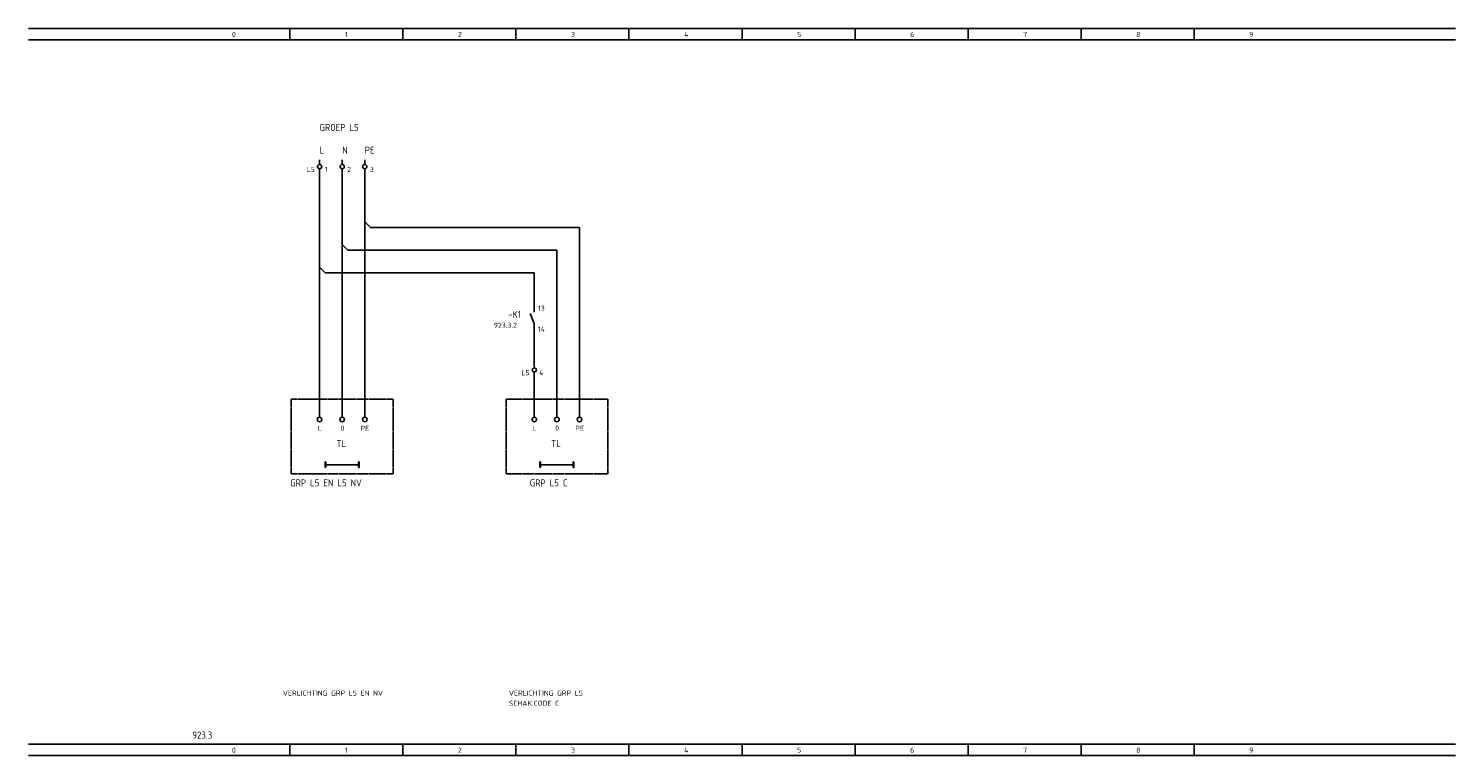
# Model space of a CAD drawing. Extents: x 48 to 1523, y 52 to 610.
# Tile 5 of 5: x 1018 to 1523, y 353 to 610. Entities that reach past the tile are written whole.
import ezdxf

# ---------------------------------------------------------------- set-up
doc = ezdxf.new("R2010")
doc.units = 0
doc.linetypes.add('EPLANLINE2', pattern=[0.375, 0.25, -0.125])
doc.linetypes.add('EPLANLINE7', pattern=[0])
for name, color, linetype in [('AANSLUITCODE', 3, 'CONTINUOUS'), ('AUTOCONNECTING', 2, 'CONTINUOUS'), ('EXTRA_TEKST', 7, 'CONTINUOUS'), ('KLEMMEN', 7, 'CONTINUOUS'), ('KRUISVERWIJZING', 7, 'CONTINUOUS'), ('ODC', 5, 'CONTINUOUS'), ('ONDERHOEK', 1, 'CONTINUOUS'), ('SPEC_TEKST', 5, 'CONTINUOUS'), ('SYMBOOL', 4, 'CONTINUOUS')]:
    doc.layers.add(name, color=color, linetype=linetype)
doc.styles.get("Standard").update_dxf_attribs({"font": 'ISOCP'})

# ---------------------------------------------------------------- blocks, each defined once
blk = doc.blocks.new('SO290')
at = {"layer": 'EXTRA_TEKST', "color": 3, "linetype": 'EPLANLINE7'}
blk.add_line((0, 1), (0, 4), dxfattribs=at)
blk.add_circle((0, 0), 0.8, dxfattribs=at)
blk = doc.blocks.new('165_0_EENDRAAD')
at = {"layer": 'EXTRA_TEKST', "color": 1, "linetype": 'EPLANLINE7'}
for p, q in [((-2, -1), (-2, 1)), ((-2, 1), (-1.8, 1)), ((-2, 0), (10, 0)), ((-1.8, 1), (-1.8, -1)), ((10, 1), (9.8, 1)), ((9.8, 1), (9.8, -1)), ((10, 0), (10, 1)), ((10, 0), (10, 1)), ((10, -1), (10, 0)), ((-1.8, -1), (-1.9, -1)), ((9.8, -1), (10, -1))]:
    blk.add_line(p, q, dxfattribs=at)
blk = doc.blocks.new('SO262')
at = {"layer": 'EXTRA_TEKST', "color": 3, "linetype": 'EPLANLINE7'}
for p, q in [((0, 4), (0, -2)), ((0, 2), (2, 0))]:
    blk.add_line(p, q, dxfattribs=at)
blk = doc.blocks.new('30_0_CBZ_NEN')
at = {"layer": 'EXTRA_TEKST', "color": 3, "linetype": 'EPLANLINE7'}
for p, q in [((0, 4), (0, 3.2)), ((0, 3.2), (0, 2.4)), ((0, 0.8), (0, 0))]:
    blk.add_line(p, q, dxfattribs=at)
blk.add_circle((0, 1.6), 0.75, dxfattribs=at)
blk = doc.blocks.new('1_0_CBZ_NEN')
at = {"layer": 'EXTRA_TEKST', "color": 3, "linetype": 'EPLANLINE7'}
for p, q in [((-1.5, 1.6), (0, -2)), ((0, 4), (0, 3.2)), ((0, 3.2), (0, 2)), ((0, -2), (0, -3.2)), ((0, -3.2), (0, -4))]:
    blk.add_line(p, q, dxfattribs=at)
blk = doc.blocks.new('SO280')
at = {"layer": 'EXTRA_TEKST', "color": 3, "linetype": 'EPLANLINE7'}
for p, q in [((-2, 0), (0, 0)), ((0, 0), (0, -2))]:
    blk.add_line(p, q, dxfattribs=at)

msp = doc.modelspace()

# ---------------------------------------------------------------- linework, layer by layer
at = {"layer": 'AUTOCONNECTING', "color": 3, "linetype": 'EPLANLINE7'}
for p, q in [((1121, 560), (1121, 526)), ((1129, 560), (1129, 534)), ((1137, 560), (1137, 542)), ((1137, 538), (1137, 476)), ((1139, 540), (1213, 540)), ((1213, 540), (1213, 476)), ((1131, 532), (1205, 532)), ((1205, 532), (1205, 476)), ((1129, 530), (1129, 476)), ((1121, 522), (1121, 476)), ((1123, 524), (1197, 524)), ((1197, 524), (1197, 512)), ((1197, 504), (1197, 492)), ((1197, 488), (1197, 476))]:
    msp.add_line(p, q, dxfattribs=at)
at = {"layer": 'EXTRA_TEKST', "color": 1, "linetype": 'EPLANLINE2'}
for p, q in [((1187, 479.2), (1187, 452.8)), ((1187, 479.2), (1223, 479.2)), ((1223, 479.2), (1223, 452.8)), ((1187, 452.8), (1223, 452.8))]:
    msp.add_line(p, q, dxfattribs=at)
at = {"layer": 'ONDERHOEK', "color": 1, "linetype": 'EPLANLINE7'}
for p, q in [((1018, 610.5), (1523, 610.5)), ((1018, 606.5), (1523, 606.5)), ((1110.5, 610.5), (1110.5, 606.5)), ((1150.5, 610.5), (1150.5, 606.5)), ((1190.5, 610.5), (1190.5, 606.5)), ((1230.5, 610.5), (1230.5, 606.5)), ((1270.5, 610.5), (1270.5, 606.5)), ((1310.5, 610.5), (1310.5, 606.5)), ((1350.5, 610.5), (1350.5, 606.5)), ((1390.5, 610.5), (1390.5, 606.5)), ((1430.5, 610.5), (1430.5, 606.5)), ((1523, 357), (1018, 357)), ((1110.5, 357), (1110.5, 353)), ((1150.5, 357), (1150.5, 353)), ((1190.5, 357), (1190.5, 353)), ((1230.5, 357), (1230.5, 353)), ((1270.5, 357), (1270.5, 353)), ((1310.5, 357), (1310.5, 353)), ((1350.5, 357), (1350.5, 353)), ((1390.5, 357), (1390.5, 353)), ((1430.5, 357), (1430.5, 353)), ((1018, 353), (1523, 353))]:
    msp.add_line(p, q, dxfattribs=at)
at = {"layer": 'ONDERHOEK', "color": 4, "linetype": 'EPLANLINE7'}
for p, q in [((1018, 610.5), (1018, 610.5)), ((1018, 357), (1018, 357))]:
    msp.add_line(p, q, dxfattribs=at)
at = {"layer": 'SYMBOOL', "color": 1, "linetype": 'EPLANLINE2'}
for p, q in [((1111, 479.2), (1111, 452.8)), ((1111, 479.2), (1147, 479.2)), ((1147, 479.2), (1147, 452.8)), ((1111, 452.8), (1147, 452.8))]:
    msp.add_line(p, q, dxfattribs=at)

# ---------------------------------------------------------------- block references
at = {"layer": 'SYMBOOL'}
ref = msp.add_blockref('30_0_CBZ_NEN', (1121, 560), dxfattribs=at)
ref.add_attrib('AANSLUITCODERING_1', 'L5', (1116.4, 559.7), dxfattribs={"layer": 'KLEMMEN', "color": 2, "height": 1.8})
ref.add_attrib('AANSLUITCODERING_2', '1', (1122.75, 559.7), dxfattribs={"layer": 'KLEMMEN', "color": 2, "height": 1.8})
ref = msp.add_blockref('30_0_CBZ_NEN', (1129, 560), dxfattribs=at)
ref.add_attrib('AANSLUITCODERING_1', '2', (1130.75, 559.7), dxfattribs={"layer": 'KLEMMEN', "color": 2, "height": 1.8})
ref = msp.add_blockref('30_0_CBZ_NEN', (1137, 560), dxfattribs=at)
ref.add_attrib('AANSLUITCODERING_1', '3', (1138.75, 559.7), dxfattribs={"layer": 'KLEMMEN', "color": 2, "height": 1.8})
for name, p in [('SO262', (1137, 540)), ('SO262', (1129, 532)), ('SO280', (1213, 540)), ('SO280', (1205, 532)), ('SO262', (1121, 524)), ('SO280', (1197, 524)), ('SO290', (1121, 472)), ('SO290', (1129, 472)), ('SO290', (1137, 472)), ('SO290', (1197, 472)), ('SO290', (1205, 472)), ('SO290', (1213, 472))]:
    msp.add_blockref(name, p, dxfattribs=at)
ref = msp.add_blockref('1_0_CBZ_NEN', (1197, 508), dxfattribs=at)
ref.add_attrib('ODC_1', '-K1', (1187.75, 508), dxfattribs={"layer": 'ODC', "color": 3, "height": 2.5})
ref.add_attrib('AANSLUITCODERING_1', '13', (1198.28, 510.5), dxfattribs={"layer": 'AANSLUITCODE', "color": 2, "height": 1.8})
ref.add_attrib('AANSLUITCODERING_2', '14', (1198.28, 503.1), dxfattribs={"layer": 'AANSLUITCODE', "color": 2, "height": 1.8})
ref = msp.add_blockref('30_0_CBZ_NEN', (1197, 488), dxfattribs=at)
ref.add_attrib('AANSLUITCODERING_1', 'L5', (1192.4, 487.7), dxfattribs={"layer": 'KLEMMEN', "color": 2, "height": 1.8})
ref.add_attrib('AANSLUITCODERING_2', '4', (1198.75, 487.7), dxfattribs={"layer": 'KLEMMEN', "color": 2, "height": 1.8})
ref = msp.add_blockref('165_0_EENDRAAD', (1125, 456), dxfattribs=at)
ref.add_attrib('ODC_1', 'TL', (1127, 462.25), dxfattribs={"layer": 'ODC', "color": 3, "height": 2.5})
ref = msp.add_blockref('165_0_EENDRAAD', (1201, 456), dxfattribs=at)
ref.add_attrib('ODC_1', 'TL', (1203, 462.25), dxfattribs={"layer": 'ODC', "color": 3, "height": 2.5})

# ---------------------------------------------------------------- texts
at = {"layer": 'EXTRA_TEKST', "color": 3}
for s, p in [('GRP L5 EN L5 NV', (1110.62, 448.3)), ('GRP L5 C', (1195.4, 448.3))]:
    msp.add_text(s, height=2.5, dxfattribs=at).set_placement(p)
at = {"layer": 'KRUISVERWIJZING', "color": 2}
msp.add_text('923.3.2', height=1.8, dxfattribs=at).set_placement((1182.65, 504.5))
at = {"layer": 'ONDERHOEK', "color": 2}
for s, p in [('0 ', (1090, 607.5)), ('1 ', (1130, 607.5)), ('2 ', (1170, 607.5)), ('3 ', (1210, 607.5)), ('4 ', (1250, 607.5)), ('5 ', (1290, 607.5)), ('6 ', (1330, 607.5)), ('7 ', (1370, 607.5)), ('8 ', (1410, 607.5)), ('9 ', (1450, 607.5)), ('0 ', (1090, 354)), ('1 ', (1130, 354)), ('2 ', (1170, 354)), ('3 ', (1210, 354)), ('4 ', (1250, 354)), ('5 ', (1290, 354)), ('6 ', (1330, 354)), ('7 ', (1370, 354)), ('8 ', (1410, 354)), ('9 ', (1450, 354))]:
    msp.add_text(s, height=1.8, dxfattribs=at).set_placement(p)
at = {"layer": 'ONDERHOEK', "color": 3}
msp.add_text('923.3', height=2.5, dxfattribs=at).set_placement((1076, 359))
at = {"layer": 'SPEC_TEKST', "color": 3}
for s, p in [('GROEP L5', (1121, 574.2)), ('L', (1121, 566.2)), ('N', (1129, 566.2)), ('PE', (1137, 566.2))]:
    msp.add_text(s, height=2.5, dxfattribs=at).set_placement(p)
at = {"layer": 'SPEC_TEKST', "color": 2}
for s, p in [('L', (1120.4, 468)), ('0', (1128.4, 468)), ('PE', (1135.5, 468)), ('L', (1196.4, 468)), ('0', (1204.4, 468)), ('PE', (1211.5, 468)), ('VERLICHTING GRP L5 EN NV', (1108, 374.2)), ('VERLICHTING GRP L5', (1188, 374.2)), ('SCHAK.CODE C', (1188, 370.6))]:
    msp.add_text(s, height=1.8, dxfattribs=at).set_placement(p)

doc.saveas('drawing.dxf')
